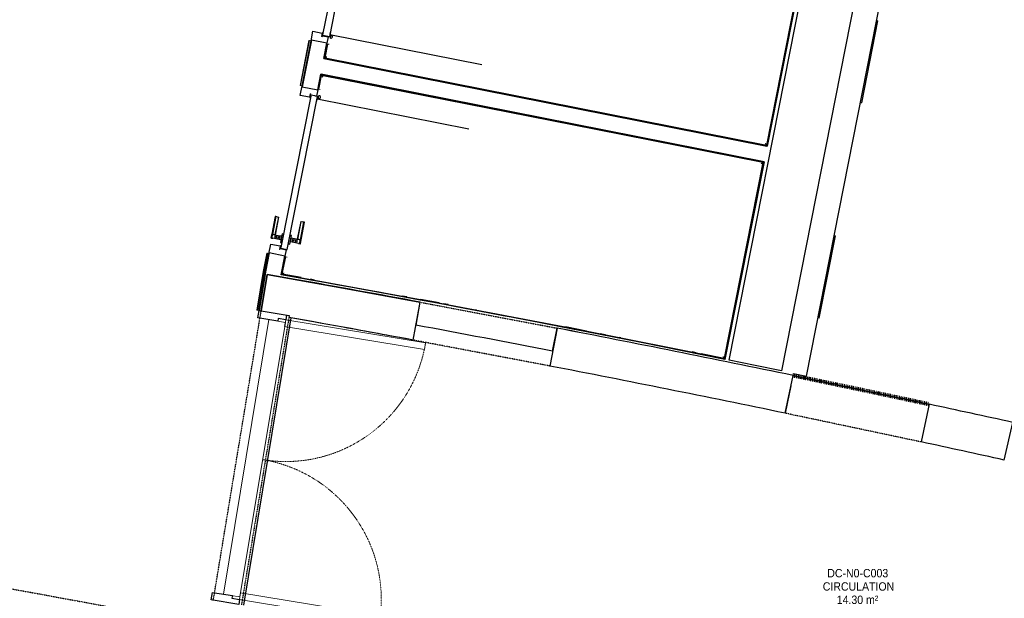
# Model space of a CAD drawing. Header units: millimetres. Extents: x -2845 to 74565, y -36590 to 13748.
# Tile 30 of 33: x 54685 to 60557, y -24662 to -21211. Entities that reach past the tile are written whole.
import ezdxf

# ---------------------------------------------------------------- set-up
doc = ezdxf.new("R2010")
doc.units = ezdxf.units.MM
doc.linetypes.add('Tiret', pattern=[2.5, 1.25, -1.25])
doc.linetypes.add('Tiret_2_', pattern=[2.5, 1.25, -1.25])
doc.layers.add('A-AREA', color=4, linetype='Tiret', lineweight=100, true_color=0x00ffff)
doc.layers.add('A-DOOR-HDLN', color=5, linetype='Tiret', lineweight=25, true_color=0x0000ff)
for name, color, linetype, lineweight in [('A-DETL-GENF', 7, 'Continuous', 18), ('A-DOOR', 7, 'Continuous', 25), ('A-FLOR', 7, 'Continuous', 25), ('A-FLOR-HRAL', 7, 'Continuous', 18), ('A-WALL', 7, 'Continuous', 25), ('ESPACE', 7, 'Continuous', 30), ('I-WALL', 7, 'Continuous', 25), ('Q-SPCQ', 7, 'Continuous', 18)]:
    doc.layers.add(name, color=color, linetype=linetype, lineweight=lineweight)
doc.styles.add('Arial_3', font='arial.ttf', dxfattribs={"width": 0.9, "height": 50})

# ---------------------------------------------------------------- blocks, each defined once
blk = doc.blocks.new('Ouverture en rectangle - Ouverture en rectangle _83x207_-3216016-2021_015_1111_DCE_1_50_N0 FINI_CFO_AL SPE')
at = {"layer": 'A-DOOR-HDLN', "linetype": 'Tiret_2_'}
for p, q in [((-415, 115), (415, 115)), ((415, -115), (-415, -115))]:
    blk.add_line(p, q, dxfattribs=at)
blk = doc.blocks.new('Ouverture en rectangle - Ouverture en rectangle _143x207_-3216767-2021_015_1111_DCE_1_50_N0 FINI_CFO_AL SPE')
at = {"layer": 'A-DOOR-HDLN', "linetype": 'Tiret_2_'}
for p, q in [((-715, 115), (715, 115)), ((715, -115), (-715, -115))]:
    blk.add_line(p, q, dxfattribs=at)
blk = doc.blocks.new('Ouverture en rectangle - Ouverture en rectangle _175x207_-3508446-2021_015_1111_DCE_1_50_N0 FINI_CFO_AL SPE')
at = {"layer": 'A-DOOR-HDLN', "linetype": 'Tiret_2_'}
for p, q in [((-875, 85), (875, 85)), ((875, -85), (-875, -85))]:
    blk.add_line(p, q, dxfattribs=at)
blk = doc.blocks.new('B02_DC_STR_rvt-1-2021_015_1111_DCE_1_50_N0 FINI_CFO_AL SPE')
at = {"layer": 'A-WALL'}
for p, q in [((3862, -23121.6), (3904.9, -22895.6)), ((3123.5, -22975.5), (3121.7, -22986.7)), ((4720.3, -23050.4), (4677.5, -23276.3)), ((6080.5, -23557.7), (6128.1, -23332.7)), ((6940.1, -23504.3), (6892.6, -23729.4)), ((7387.5, -23837.2), (7437.9, -23612.8))]:
    blk.add_line(p, q, dxfattribs=at)
for radius, start, end in [(108972.8, 79.473456, 79.871997), (108742.8, 79.473918, 79.870419), (108972.8, 78.282163, 79.037057), (108742.8, 78.282624, 79.036596), (108972.8, 77.577902, 77.845763), (108742.8, 77.578402, 77.845302)]:
    blk.add_arc((-16003.4, -130034.4), radius, start, end, dxfattribs=at)
at = {"layer": 'I-WALL'}
for p, q in [((2991.9, -22729.5), (2955.8, -22947.8)), ((3159.2, -22759.7), (2991.9, -22729.5)), ((2955.8, -22947.8), (3123.5, -22975.5))]:
    blk.add_line(p, q, dxfattribs=at)
at = {"layer": 'A-DOOR', "color": 5, "lineweight": 25, "true_color": 0x0000ff}
for name, p, rotation in [('Ouverture en rectangle - Ouverture en rectangle _83x207_-3216016-2021_015_1111_DCE_1_50_N0 FINI_CFO_AL SPE', (4291.2, -23086), 349.2552567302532), ('Ouverture en rectangle - Ouverture en rectangle _175x207_-3508446-2021_015_1111_DCE_1_50_N0 FINI_CFO_AL SPE', (2897, -23825), 80.61767038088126), ('Ouverture en rectangle - Ouverture en rectangle _83x207_-3216016-2021_015_1111_DCE_1_50_N0 FINI_CFO_AL SPE', (6510.3, -23531), 168.0639629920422), ('Ouverture en rectangle - Ouverture en rectangle _143x207_-3216767-2021_015_1111_DCE_1_50_N0 FINI_CFO_AL SPE', (1842.9, -24791.2), 349.5853757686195)]:
    blk.add_blockref(name, p, dxfattribs=dict(at, rotation=rotation))
blk = doc.blocks.new('PRT_SIMPLE_HUI_58x68x48 - PRT_BOIS_1V_930x2040x40-V7-2021_015_1111_DCE_1_50_N0 FINI_CFO_AL SPE')
at = {"layer": 'A-DETL-GENF', "lineweight": 25}
h = blk.add_hatch(color=256, dxfattribs=at)
h.paths.add_polyline_path([(-483.8, -9.7), (-485.1, -11.7), (-496.1, -13.2), (-500.5, -13.2), (-500.5, -14.5), (-494.6, -14.3), (-483.8, -12.8), (-483.8, -10.4)])
h.paths.add_polyline_path([(-508.5, -11.5), (-502, -11.5), (-502.2, -10.2), (-505.2, -10.2), (-505.2, -9.3), (-488.2, -9.5), (-485.1, -10.6), (-483.8, -9.7), (-489, -8), (-508.5, -8), (-508.5, -10.9)])
h = blk.add_hatch(color=256, dxfattribs=at)
h.paths.add_polyline_path([(413.8, -12.8), (426.3, -14.5), (430.5, -14.5), (430.2, -13.2), (425.7, -13.1), (415.1, -11.7), (413.8, -9.7), (413.8, -11.9)])
h.paths.add_polyline_path([(413.8, -9.7), (415.1, -10.6), (418.8, -9.3), (435.2, -9.6), (435.2, -10.2), (432, -10.2), (432, -11.5), (438.5, -11.5), (438.5, -8), (418.5, -8), (414.8, -9.3)])
at = {"layer": 'A-DETL-GENF'}
for p, q in [((-488.5, -8), (-508.5, -8)), ((-508.5, -8), (-508.5, -11.5)), ((-508.5, -11.5), (-502, -11.5)), ((-505.2, -10.2), (-505.2, -9.3)), ((-505.2, -9.3), (-488.7, -9.3)), ((-502, -10.2), (-505.2, -10.2)), ((-502, -11.5), (-502, -10.2)), ((-496.1, -13.2), (-500.5, -13.2)), ((-500.5, -13.2), (-500.5, -14.5)), ((-500.5, -14.5), (-496, -14.5)), ((-485.1, -11.7), (-496.1, -13.2)), ((-496, -14.5), (-483.8, -12.8)), ((-488.7, -9.3), (-485.1, -10.6)), ((-483.8, -9.7), (-488.5, -8)), ((-485.1, -10.6), (-485.1, -11.7)), ((-483.8, -12.8), (-483.8, -9.7)), ((418.5, -8), (413.8, -9.7)), ((413.8, -9.7), (413.8, -12.8)), ((413.8, -12.8), (426, -14.5)), ((415.1, -10.6), (418.7, -9.3)), ((415.1, -11.7), (415.1, -10.6)), ((426.1, -13.2), (415.1, -11.7)), ((438.5, -8), (418.5, -8)), ((418.7, -9.3), (435.2, -9.3)), ((426, -14.5), (430.5, -14.5)), ((430.5, -13.2), (426.1, -13.2)), ((430.5, -14.5), (430.5, -13.2)), ((435.2, -10.2), (432, -10.2)), ((432, -10.2), (432, -11.5)), ((432, -11.5), (438.5, -11.5)), ((435.2, -9.3), (435.2, -10.2)), ((438.5, -11.5), (438.5, -8))]:
    blk.add_line(p, q, dxfattribs=at)
at = {"layer": 'A-DOOR'}
for p, q in [((-427.1, 55), (-450.6, 55)), ((-450.6, 55), (-450.6, 54.5)), ((-450.6, 54.5), (-450.6, 50.4)), ((-427.1, 54.5), (-450.6, 54.5)), ((-450.6, 50.4), (-450.6, 43.3)), ((-427.1, 50.4), (-450.6, 50.4)), ((-450.6, 34), (-450.6, 43.3)), ((-450.6, 25.6), (-450.6, 34)), ((-427.1, 34), (-450.6, 34)), ((-450.6, 15.2), (-450.6, 25.6)), ((-427.1, 25.6), (-450.6, 25.6)), ((-450.6, 4.4), (-450.6, 15.2)), ((-427.1, 15.2), (-450.6, 15.2)), ((-450.6, -4), (-450.6, 4.4)), ((-450.6, 4.4), (-427.1, 4.4)), ((-319.6, 55), (-427.1, 55)), ((-427.1, 55), (-427.1, 54.5)), ((-427.1, 54.5), (-427.1, 55)), ((-427.1, 54.5), (-427.1, 50.4)), ((-319.6, 54.5), (-427.1, 54.5)), ((-427.1, 50.4), (-427.1, 54.5)), ((-427.1, 50.4), (-427.1, 43.3)), ((-319.6, 50.4), (-427.1, 50.4)), ((-427.1, 43.3), (-427.1, 50.4)), ((-427.1, 34), (-427.1, 43.3)), ((-427.1, 43.3), (-427.1, 34)), ((-427.1, 32.8), (-427.1, 34)), ((-319.6, 34), (-427.1, 34)), ((-427.1, 34), (-427.1, 25.6)), ((-427.1, 32.8), (-319.6, 32.8)), ((-427.1, 25.6), (-427.1, 15.2)), ((-427.1, 15.2), (-427.1, 4.4)), ((-427.1, 4.4), (-427.1, -4)), ((-319.6, 54.5), (-319.6, 55)), ((-319.6, 50.4), (-319.6, 54.5)), ((-319.6, 43.3), (-319.6, 50.4)), ((-319.6, 43.3), (-319.6, 34)), ((-319.6, 34), (-319.6, 32.8)), ((-499.5, -14.5), (-499.5, -54.5)), ((-499.5, -54.5), (430.5, -54.5)), ((426, -14.5), (-496, -14.5)), ((-465.6, -5.5), (-465.6, -14.5)), ((-413.4, -5.5), (-465.6, -5.5)), ((-465.6, -54.5), (-465.6, -63.5)), ((-450.6, -4), (-450.6, -5)), ((-450.6, -5), (-427.1, -5)), ((-427.1, -5), (-427.1, -4)), ((-413.4, -14.5), (-413.4, -5.5)), ((-413.4, -63.5), (-413.4, -54.5)), ((417, -54.5), (417, -977.5)), ((430.5, -54.5), (430.5, -14.5)), ((-465.6, -63.5), (-413.4, -63.5)), ((-427.1, -64), (-450.6, -64)), ((-450.6, -64), (-450.6, -65)), ((-450.6, -73.4), (-450.6, -65)), ((-450.6, -84.2), (-450.6, -73.4)), ((-427.1, -73.4), (-450.6, -73.4)), ((-450.6, -94.6), (-450.6, -84.2)), ((-450.6, -84.2), (-427.1, -84.2)), ((-450.6, -103), (-450.6, -94.6)), ((-450.6, -94.6), (-427.1, -94.6)), ((-450.6, -112.3), (-450.6, -103)), ((-450.6, -103), (-427.1, -103)), ((-450.6, -112.3), (-450.6, -119.4)), ((-427.1, -65), (-427.1, -64)), ((-427.1, -65), (-427.1, -73.4)), ((-427.1, -73.4), (-427.1, -84.2)), ((-427.1, -84.2), (-427.1, -94.6)), ((-427.1, -94.6), (-427.1, -103)), ((-427.1, -103), (-427.1, -101.8)), ((-319.6, -101.8), (-427.1, -101.8)), ((-427.1, -112.3), (-427.1, -103)), ((-427.1, -103), (-319.6, -103)), ((-427.1, -103), (-427.1, -112.3)), ((-427.1, -112.3), (-427.1, -119.4)), ((-427.1, -119.4), (-427.1, -112.3)), ((-319.6, -101.8), (-319.6, -103)), ((-319.6, -103), (-319.6, -112.3)), ((-319.6, -119.4), (-319.6, -112.3)), ((-450.6, -119.4), (-450.6, -123.5)), ((-450.6, -119.4), (-427.1, -119.4)), ((-450.6, -123.5), (-450.6, -124)), ((-450.6, -123.5), (-427.1, -123.5)), ((-450.6, -124), (-427.1, -124)), ((-427.1, -119.4), (-427.1, -123.5)), ((-427.1, -119.4), (-319.6, -119.4)), ((-427.1, -123.5), (-427.1, -119.4)), ((-427.1, -123.5), (-427.1, -124)), ((-427.1, -123.5), (-319.6, -123.5)), ((-427.1, -124), (-427.1, -123.5)), ((-427.1, -124), (-319.6, -124)), ((-319.6, -123.5), (-319.6, -119.4)), ((-319.6, -124), (-319.6, -123.5))]:
    blk.add_line(p, q, dxfattribs=at)
for radius, start, end in [(7.5, 360, 180), (9.12, 111.9887, 120), (7.5, 60, 120), (9.12, 60, 68.0113), (9.12, 155.82079, 180), (9.12, 180, 204.17921), (7.5, 180, 360), (7.5, 180, 240), (7.5, 135, 165), (9.12, 240, 248.01129), (7.5, 274.0652, 0), (7.5, 0, 30), (9.12, 0, 24.17921)]:
    blk.add_arc((429, -65.5), radius, start, end, dxfattribs=at)
at = {"layer": 'Q-SPCQ'}
for p, q in [((430.5, -54.5), (403.5, -54.5)), ((430.5, -40.5), (430.5, -54.5))]:
    blk.add_line(p, q, dxfattribs=at)
blk = doc.blocks.new('PRT_SIMPLE_HUI_58x68x48 - PRT_BOIS_1V_930x2040x40-V8-2021_015_1111_DCE_1_50_N0 FINI_CFO_AL SPE')
at = {"layer": 'A-DETL-GENF', "lineweight": 25}
h = blk.add_hatch(color=256, dxfattribs=at)
h.paths.add_polyline_path([(-483.8, 12.8), (-496.3, 14.5), (-500.5, 14.5), (-500.2, 13.2), (-495.7, 13.1), (-485.1, 11.7), (-483.8, 9.7), (-483.8, 11.9)])
h.paths.add_polyline_path([(-483.8, 9.7), (-485.1, 10.6), (-488.8, 9.3), (-505.2, 9.6), (-505.2, 10.2), (-502, 10.2), (-502, 11.5), (-508.5, 11.5), (-508.5, 8), (-488.5, 8), (-484.8, 9.3)])
h = blk.add_hatch(color=256, dxfattribs=at)
h.paths.add_polyline_path([(413.8, 9.7), (415.1, 11.7), (426.1, 13.2), (430.5, 13.2), (430.5, 14.5), (425.8, 14.5), (413.8, 12.8), (413.8, 10.4)])
h.paths.add_polyline_path([(438.5, 11.5), (432, 11.5), (432.2, 10.2), (435.2, 10.2), (435.2, 9.3), (418.2, 9.5), (415.1, 10.6), (413.8, 9.7), (419, 8), (438.5, 8), (438.5, 10.9)])
at = {"layer": 'A-DETL-GENF'}
for p, q in [((-508.5, 11.5), (-502, 11.5)), ((-508.5, 8), (-508.5, 11.5)), ((-488.5, 8), (-508.5, 8)), ((-505.2, 10.2), (-505.2, 9.3)), ((-502, 10.2), (-505.2, 10.2)), ((-505.2, 9.3), (-488.7, 9.3)), ((-502, 11.5), (-502, 10.2)), ((-500.5, 14.5), (-496, 14.5)), ((-500.5, 13.2), (-500.5, 14.5)), ((-496.1, 13.2), (-500.5, 13.2)), ((-485.1, 11.7), (-496.1, 13.2)), ((-496, 14.5), (-483.8, 12.8)), ((-488.7, 9.3), (-485.1, 10.6)), ((-483.8, 9.7), (-488.5, 8)), ((-485.1, 10.6), (-485.1, 11.7)), ((-483.8, 12.8), (-483.8, 9.7)), ((413.8, 12.8), (426, 14.5)), ((413.8, 9.7), (413.8, 12.8)), ((418.5, 8), (413.8, 9.7)), ((426.1, 13.2), (415.1, 11.7)), ((415.1, 11.7), (415.1, 10.6)), ((415.1, 10.6), (418.7, 9.3)), ((438.5, 8), (418.5, 8)), ((418.7, 9.3), (435.2, 9.3)), ((426, 14.5), (430.5, 14.5)), ((430.5, 13.2), (426.1, 13.2)), ((430.5, 14.5), (430.5, 13.2)), ((432, 11.5), (438.5, 11.5)), ((432, 10.2), (432, 11.5)), ((435.2, 10.2), (432, 10.2)), ((435.2, 9.3), (435.2, 10.2)), ((438.5, 11.5), (438.5, 8))]:
    blk.add_line(p, q, dxfattribs=at)
at = {"layer": 'A-DOOR'}
for p, q in [((417, 54.5), (417, 977.5)), ((-427.1, 124), (-450.6, 124)), ((-450.6, 124), (-450.6, 123.5)), ((-450.6, 123.5), (-450.6, 119.4)), ((-427.1, 123.5), (-450.6, 123.5)), ((-450.6, 119.4), (-450.6, 112.3)), ((-427.1, 119.4), (-450.6, 119.4)), ((-319.6, 124), (-427.1, 124)), ((-427.1, 124), (-427.1, 123.5)), ((-427.1, 123.5), (-427.1, 124)), ((-427.1, 123.5), (-427.1, 119.4)), ((-319.6, 123.5), (-427.1, 123.5)), ((-427.1, 119.4), (-427.1, 123.5)), ((-427.1, 119.4), (-427.1, 112.3)), ((-319.6, 119.4), (-427.1, 119.4)), ((-427.1, 112.3), (-427.1, 119.4)), ((-319.6, 123.5), (-319.6, 124)), ((-319.6, 119.4), (-319.6, 123.5)), ((-319.6, 112.3), (-319.6, 119.4)), ((-465.6, 63.5), (-465.6, 54.5)), ((-413.4, 63.5), (-465.6, 63.5)), ((-450.6, 103), (-450.6, 112.3)), ((-450.6, 94.6), (-450.6, 103)), ((-427.1, 103), (-450.6, 103)), ((-450.6, 84.2), (-450.6, 94.6)), ((-427.1, 94.6), (-450.6, 94.6)), ((-450.6, 73.4), (-450.6, 84.2)), ((-427.1, 84.2), (-450.6, 84.2)), ((-450.6, 65), (-450.6, 73.4)), ((-450.6, 73.4), (-427.1, 73.4)), ((-450.6, 65), (-450.6, 64)), ((-450.6, 64), (-427.1, 64)), ((-427.1, 103), (-427.1, 112.3)), ((-427.1, 112.3), (-427.1, 103)), ((-427.1, 101.8), (-427.1, 103)), ((-319.6, 103), (-427.1, 103)), ((-427.1, 103), (-427.1, 94.6)), ((-427.1, 101.8), (-319.6, 101.8)), ((-427.1, 94.6), (-427.1, 84.2)), ((-427.1, 84.2), (-427.1, 73.4)), ((-427.1, 73.4), (-427.1, 65)), ((-427.1, 64), (-427.1, 65)), ((-413.4, 54.5), (-413.4, 63.5)), ((-319.6, 112.3), (-319.6, 103)), ((-319.6, 103), (-319.6, 101.8)), ((-499.5, 54.5), (430.5, 54.5)), ((-499.5, 14.5), (-499.5, 54.5)), ((426, 14.5), (-496, 14.5)), ((-465.6, 14.5), (-465.6, 5.5)), ((-465.6, 5.5), (-413.4, 5.5)), ((-427.1, 5), (-450.6, 5)), ((-450.6, 5), (-450.6, 4)), ((-450.6, -4.4), (-450.6, 4)), ((-427.1, 4), (-427.1, 5)), ((-427.1, 4), (-427.1, -4.4)), ((-413.4, 5.5), (-413.4, 14.5)), ((430.5, 54.5), (430.5, 14.5)), ((-450.6, -15.2), (-450.6, -4.4)), ((-427.1, -4.4), (-450.6, -4.4)), ((-450.6, -25.6), (-450.6, -15.2)), ((-450.6, -15.2), (-427.1, -15.2)), ((-450.6, -34), (-450.6, -25.6)), ((-450.6, -25.6), (-427.1, -25.6)), ((-450.6, -43.3), (-450.6, -34)), ((-450.6, -34), (-427.1, -34)), ((-450.6, -43.3), (-450.6, -50.4)), ((-450.6, -50.4), (-450.6, -54.5)), ((-450.6, -50.4), (-427.1, -50.4)), ((-450.6, -54.5), (-450.6, -55)), ((-450.6, -54.5), (-427.1, -54.5)), ((-450.6, -55), (-427.1, -55)), ((-427.1, -4.4), (-427.1, -15.2)), ((-427.1, -15.2), (-427.1, -25.6)), ((-427.1, -25.6), (-427.1, -34)), ((-427.1, -34), (-427.1, -32.8)), ((-319.6, -32.8), (-427.1, -32.8)), ((-427.1, -43.3), (-427.1, -34)), ((-427.1, -34), (-319.6, -34)), ((-427.1, -34), (-427.1, -43.3)), ((-427.1, -43.3), (-427.1, -50.4)), ((-427.1, -50.4), (-427.1, -43.3)), ((-427.1, -50.4), (-427.1, -54.5)), ((-427.1, -50.4), (-319.6, -50.4)), ((-427.1, -54.5), (-427.1, -50.4)), ((-427.1, -54.5), (-427.1, -55)), ((-427.1, -54.5), (-319.6, -54.5)), ((-427.1, -55), (-427.1, -54.5)), ((-427.1, -55), (-319.6, -55)), ((-319.6, -32.8), (-319.6, -34)), ((-319.6, -34), (-319.6, -43.3)), ((-319.6, -50.4), (-319.6, -43.3)), ((-319.6, -54.5), (-319.6, -50.4)), ((-319.6, -55), (-319.6, -54.5))]:
    blk.add_line(p, q, dxfattribs=at)
for radius, start, end in [(9.12, 155.82079, 180), (9.12, 180, 204.17921), (7.5, 360, 180), (7.5, 120, 180), (7.5, 180, 360), (7.5, 195, 225), (9.12, 111.98871, 120), (7.5, 240, 300), (7.5, 0, 90), (7.5, 330, 0), (9.12, 335.82079, 0), (9.12, 240, 248.0113), (9.12, 291.9887, 300)]:
    blk.add_arc((429, 65.5), radius, start, end, dxfattribs=at)
at = {"layer": 'Q-SPCQ'}
for p, q in [((430.5, 54.5), (403.5, 54.5)), ((430.5, 40.5), (430.5, 54.5))]:
    blk.add_line(p, q, dxfattribs=at)
blk = doc.blocks.new('53_TRAPPE DE VISITE - 400x400-444114-2021_015_1111_DCE_1_50_N0 FINI_CFO_AL SPE')
at = {"layer": 'A-DOOR'}
for p, q in [((6283.5, -22990.7), (6380.4, -22500.2)), ((6372.6, -22498.7), (6380.4, -22500.2)), ((6283.5, -22990.7), (6275.6, -22989.2))]:
    blk.add_line(p, q, dxfattribs=at)
blk = doc.blocks.new('51_PORTE_2 VENTEAUX TUNEL  - 166X204-479372-2021_015_1111_DCE_1_50_N0 FINI_CFO_AL SPE')
at = {"layer": 'A-DOOR', "color": 251, "lineweight": 18, "true_color": 0x646464}
for p, q in [((-845, 1003), (-845, 158)), ((-845, 1003), (-805, 1003)), ((-805, 1003), (-805, 158)), ((805, 1003), (805, 158)), ((845, 1003), (805, 1003)), ((845, 1003), (845, 158)), ((-805, 158), (-845, 158)), ((805, 158), (845, 158))]:
    blk.add_line(p, q, dxfattribs=at)
at = {"layer": 'A-DOOR'}
for p, q in [((-873.5, 158), (-846, 158)), ((-846, 158), (-846, 112)), ((846, 158), (876, 158)), ((846, 112), (846, 158)), ((876, 158), (876, -8)), ((-846, 112), (-830, 112)), ((-830, 112), (-830, -8)), ((830, 112), (846, 112)), ((830, -8), (830, 112)), ((-830, -8), (-873.5, -8)), ((876, -8), (830, -8))]:
    blk.add_line(p, q, dxfattribs=at)
at = {"layer": 'A-DOOR', "color": 251, "linetype": 'Tiret', "lineweight": 18, "true_color": 0x646464}
for centre, start, end in [((-845, 158), 360, 90), ((845, 158), 90, 180)]:
    blk.add_arc(centre, 845, start, end, dxfattribs=at)
blk = doc.blocks.new('Garde-corps - Garde-corps-512913-2021_015_1111_DCE_1_50_N0 FINI_CFO_AL SPE')
at = {"layer": 'A-FLOR-HRAL'}
for p, q in [((3241.1, -21333.7), (3187.8, -21603.1)), ((3242.7, -21334), (3189.4, -21603.4)), ((3244.4, -21334.3), (3191.1, -21603.7)), ((3251.4, -21335.7), (3198.1, -21605.1)), ((3242.7, -21334), (3241.1, -21333.7)), ((3242.7, -21334), (3244.4, -21334.3)), ((3244.4, -21334.3), (3251.4, -21335.7)), ((3254.4, -21336.3), (3251.4, -21335.7)), ((3187.8, -21603.1), (3189.4, -21603.4)), ((3191.1, -21603.7), (3189.4, -21603.4)), ((3198.1, -21605.1), (3191.1, -21603.7)), ((3198.1, -21605.1), (3201.1, -21605.7))]:
    blk.add_line(p, q, dxfattribs=at)
blk = doc.blocks.new('Garde-corps - Garde-corps-513132-2021_015_1111_DCE_1_50_N0 FINI_CFO_AL SPE')
at = {"layer": 'A-FLOR-HRAL'}
for p, q in [((2989.9, -22603.7), (2968.2, -22713)), ((2991.5, -22604), (2969.8, -22713.3)), ((2993.2, -22604.3), (2971.6, -22713.6)), ((2991.5, -22604), (2989.9, -22603.7)), ((2991.5, -22604), (2993.2, -22604.3)), ((2993.2, -22604.3), (3000.2, -22605.7)), ((3000.2, -22605.7), (2978.6, -22714.9)), ((3003.1, -22606.3), (3000.2, -22605.7)), ((2968.2, -22713), (2930.1, -22943.6)), ((2969.8, -22713.3), (2931.8, -22943.9)), ((2971.6, -22713.6), (2933.5, -22944.1)), ((2978.6, -22714.9), (2940.5, -22945.3)), ((2971.6, -22713.6), (2978.6, -22714.9)), ((2930.1, -22943.6), (2931.8, -22943.9)), ((2933.5, -22944.1), (2931.8, -22943.9)), ((2940.5, -22945.3), (2933.5, -22944.1)), ((2940.5, -22945.3), (2943.5, -22945.8))]:
    blk.add_line(p, q, dxfattribs=at)
blk.add_open_spline([(2968.2, -22713), (2968.2, -22713), (2968.3, -22713), (2968.5, -22713.1), (2969, -22713.2), (2969.4, -22713.2), (2969.7, -22713.3), (2969.8, -22713.3), (2969.8, -22713.3)], degree=3, knots=[0.0720224, 0.0720224, 0.0720224, 0.0720224, 0.2, 0.4, 0.6, 0.8, 0.9, 1, 1, 1, 1], dxfattribs=at)
blk.add_open_spline([(2978.6, -22714.9), (2978.6, -22714.9), (2978.8, -22715), (2980, -22715.2), (2981, -22715.4), (2981.5, -22715.4)], degree=3, dxfattribs=at)
blk = doc.blocks.new('Garde-corps - Garde-corps-522878-2021_015_1111_DCE_1_50_N0 FINI_CFO_AL SPE')
at = {"layer": 'A-FLOR-HRAL'}
for p, q in [((3547.9, -20354.6), (3565, -20268.2)), ((3551.4, -20355.3), (3567.8, -20272.4)), ((3565, -20268.2), (4810.7, -20514.4)), ((3567.8, -20272.4), (4810, -20517.8)), ((3547.9, -20354.6), (3551.4, -20355.3)), ((3559.5, -20356.9), (3551.3, -20355.3)), ((5202.4, -20595.4), (6199.3, -20792.4)), ((5203.1, -20592), (6203.4, -20789.6)), ((6199.3, -20792.4), (5968.7, -21958.1)), ((6203.4, -20789.7), (5971.4, -21962.3)), ((3333.1, -21440.9), (3350, -21355.2)), ((3337.2, -21438.1), (3353.4, -21355.9)), ((3353.4, -21355.9), (3350, -21355.2)), ((3353.4, -21355.9), (3361.5, -21357.5)), ((5971.4, -21962.3), (3333.1, -21440.9)), ((5968.7, -21958.1), (3337.2, -21438.1))]:
    blk.add_line(p, q, dxfattribs=at)
for points in [[(3567.8, -20272.4), (3567.8, -20272.4), (3567.7, -20272.2), (3567.1, -20271.3), (3566.2, -20270), (3565.5, -20268.9), (3565, -20268.2)], [(6199.3, -20792.4), (6199.3, -20792.4), (6199.5, -20792.3), (6200.3, -20791.7), (6201.6, -20790.8), (6202.7, -20790.1), (6203.4, -20789.6)], [(3337.2, -21438.1), (3337.2, -21438.1), (3337, -21438.2), (3336.2, -21438.8), (3334.8, -21439.7), (3333.7, -21440.4), (3333.1, -21440.9)], [(5968.7, -21958.1), (5968.7, -21958.1), (5968.8, -21958.3), (5969.3, -21959.2), (5970.2, -21960.5), (5971, -21961.6), (5971.4, -21962.3)]]:
    blk.add_open_spline(points, degree=3, dxfattribs=at)
for points in [[(3574.3, -20282.1), (3573.9, -20281.5), (3573.2, -20280.5), (3571.9, -20278.5), (3570.7, -20276.7), (3569.6, -20275.1), (3568.7, -20273.7), (3568.1, -20272.8), (3567.7, -20272.3)], [(6189.6, -20798.9), (6190.1, -20798.5), (6191.1, -20797.8), (6193.1, -20796.5), (6194.9, -20795.3), (6196.5, -20794.2), (6197.9, -20793.3), (6198.8, -20792.7), (6199.3, -20792.3)], [(3346.9, -21431.6), (3346.3, -21432), (3345.3, -21432.6), (3343.4, -21434), (3341.5, -21435.2), (3339.9, -21436.3), (3338.5, -21437.2), (3337.6, -21437.8), (3337.1, -21438.1)], [(5962.2, -21948.4), (5962.5, -21949), (5963.2, -21950), (5964.5, -21952), (5965.7, -21953.8), (5966.8, -21955.4), (5967.8, -21956.8), (5968.4, -21957.7), (5968.7, -21958.2)]]:
    blk.add_open_spline(points, degree=3, knots=[0.3333333, 0.3333333, 0.3333333, 0.3333333, 0.375, 0.4166667, 0.5, 0.5416667, 0.5833333, 0.6509756, 0.6509756, 0.6509756, 0.6509756], dxfattribs=at)
blk = doc.blocks.new('Garde-corps - Garde-corps-523017-2021_015_1111_DCE_1_50_N0 FINI_CFO_AL SPE')
at = {"layer": 'A-FLOR-HRAL'}
for p, q in [((3296.7, -21624.8), (3313.7, -21539)), ((3300.1, -21625.5), (3316.4, -21543.1)), ((3313.7, -21539), (4559.5, -21785.2)), ((3316.4, -21543.1), (4558.8, -21788.6)), ((3296.7, -21624.8), (3294.2, -21624.3)), ((3296.7, -21624.8), (3300.1, -21625.5)), ((3308.2, -21627.1), (3300.1, -21625.5)), ((4951.3, -21866.2), (5947.9, -22063.1)), ((4951.9, -21862.7), (5952, -22060.4)), ((5947.9, -22063.1), (5717.2, -23229.4)), ((5952, -22060.4), (5719.9, -23233.5)), ((3078, -22730), (3098.9, -22624.6)), ((3082.2, -22727.2), (3102.3, -22625.3)), ((3096.4, -22624.1), (3098.9, -22624.6)), ((3102.3, -22625.3), (3098.9, -22624.6)), ((3102.3, -22625.3), (3110.4, -22626.9)), ((3194.7, -22747.3), (3082.2, -22727.2)), ((3274.7, -22761.6), (3249.3, -22757.1)), ((3824.5, -22861.9), (3796.3, -22856.7)), ((4016.8, -22897.6), (3906.9, -22877.2)), ((4072.1, -22908), (4045.1, -22902.9)), ((4238.1, -22939.2), (4236.5, -22938.9)), ((4895.4, -23065.6), (4771.6, -23041.5)), ((5006.6, -23087.4), (4977.3, -23081.6)), ((5101.5, -23106), (5093.6, -23104.5)), ((5550.7, -23195.7), (5525.5, -23190.6)), ((5717.2, -23229.4), (5580.2, -23201.6))]:
    blk.add_line(p, q, dxfattribs=at)
at = {"layer": 'A-FLOR-HRAL', "flags": 128}
for points in [[(3091.4, -22720.9), (3090.3, -22721.7), (3085.7, -22724.8), (3082.1, -22727.2)], [(3082.2, -22727.2), (3081.8, -22727.4), (3080.9, -22728.1), (3079.6, -22729), (3078, -22730)]]:
    blk.add_lwpolyline(points, dxfattribs=at)
at = {"layer": 'A-FLOR-HRAL'}
blk.add_arc((-16003.4, -130034.4), 108987.8, 78.502843, 79.91674, dxfattribs=at)
for points in [[(3316.4, -21543.1), (3316.4, -21543.1), (3316.3, -21542.9), (3315.7, -21542.1), (3314.9, -21540.7), (3314.1, -21539.6), (3313.7, -21539)], [(5947.9, -22063.1), (5947.9, -22063.1), (5948.1, -22063), (5948.9, -22062.4), (5950.2, -22061.5), (5951.4, -22060.8), (5952, -22060.4)]]:
    blk.add_open_spline(points, degree=3, dxfattribs=at)
for points, knots in [([(3322.9, -21552.8), (3322.6, -21552.2), (3321.9, -21551.2), (3320.6, -21549.3), (3319.3, -21547.4), (3318.2, -21545.8), (3317.3, -21544.4), (3316.7, -21543.5), (3316.4, -21543)], [0.3333333, 0.3333333, 0.3333333, 0.3333333, 0.375, 0.4166667, 0.5, 0.5416667, 0.5833333, 0.6509756, 0.6509756, 0.6509756, 0.6509756]), ([(5938.2, -22069.6), (5938.7, -22069.2), (5939.7, -22068.6), (5941.7, -22067.3), (5943.5, -22066), (5945.2, -22064.9), (5946.6, -22064), (5947.4, -22063.4), (5948, -22063.1)], [0.3333333, 0.3333333, 0.3333333, 0.3333333, 0.375, 0.4166667, 0.5, 0.5416667, 0.5833333, 0.6509756, 0.6509756, 0.6509756, 0.6509756]), ([(5711, -23220.1), (5711.3, -23220.5), (5711.8, -23221.3), (5712.6, -23222.5), (5713.4, -23223.7), (5714.1, -23224.8), (5715, -23226.1), (5715.9, -23227.5), (5716.7, -23228.6), (5717.1, -23229.3), (5717.2, -23229.4)], [0.3928571, 0.3928571, 0.3928571, 0.3928571, 0.4285714, 0.4642857, 0.5, 0.5357143, 0.5714286, 0.625, 0.6785714, 0.6999399, 0.6999399, 0.6999399, 0.6999399]), ([(5717.2, -23229.4), (5717.2, -23229.4), (5717.2, -23229.5), (5717.4, -23229.7), (5717.5, -23229.9), (5717.7, -23230.1), (5717.8, -23230.4), (5718, -23230.6), (5718.2, -23230.9), (5718.4, -23231.3), (5718.6, -23231.6), (5719, -23232.1), (5719.4, -23232.7), (5719.7, -23233.2), (5719.9, -23233.5)], [0, 0, 0, 0, 0.125, 0.25, 0.3125, 0.375, 0.4375, 0.5, 0.5625, 0.625, 0.6875, 0.75, 0.875, 1, 1, 1, 1])]:
    blk.add_open_spline(points, degree=3, knots=knots, dxfattribs=at)
blk = doc.blocks.new('51_BARRE DE SEUIL INOXIDABLE - 51_BARRE DE SEUIL INOXIDABLE-553672-2021_015_1111_DCE_1_50_N0 FINI_CFO_AL SPE')
at = {"layer": 'Q-SPCQ'}
for p, q in [((-830, 0), (830, 0)), ((-830, -88.8), (-830, -54)), ((830, -54), (830, -88.8)), ((-830, -88.8), (-830, -100)), ((-830, -100), (830, -100)), ((830, -100), (830, -88.8))]:
    blk.add_line(p, q, dxfattribs=at)
blk = doc.blocks.new('72_MIROIR_GEN - 400x800-573947-2021_015_1111_DCE_1_50_N0 FINI_CFO_AL SPE')
at = {"layer": 'Q-SPCQ', "color": 251, "true_color": 0x646464}
for p, q in [((200, 0), (-200, 0)), ((-200, 0), (-200, -4)), ((200, -4), (200, 0)), ((-200, -4), (200, -4))]:
    blk.add_line(p, q, dxfattribs=at)
blk = doc.blocks.new('B02_ARC_rvt-1-2021_015_1111_DCE_1_50_N0 FINI_CFO_AL SPE')
at = {"layer": 'A-AREA'}
blk.add_arc((-16003.4, -130034.4), 108972.8, 77.84576, 78.282166, dxfattribs=at)
at = {"layer": 'A-FLOR'}
for p, q in [((3253.7, -21336.2), (3265, -21279.3)), ((3265, -21279.3), (3320.6, -21290.3)), ((3321.9, -21290.5), (3323.9, -21290.9)), ((3323.8, -21304.7), (3323.5, -21306.1)), ((3323.5, -21306.1), (3355.9, -21312.6)), ((3325.2, -21291.2), (3326.4, -21291.4)), ((3355.9, -21312.6), (3348.5, -21350.2)), ((3189.1, -21662.5), (3200.4, -21605.6)), ((3244.8, -21673.5), (3189.1, -21662.5)), ((3253.5, -21659.9), (3253.2, -21661.4)), ((3285.9, -21666.3), (3253.5, -21659.9)), ((3293.4, -21628.7), (3285.9, -21666.3)), ((3248.1, -21674.1), (3246.1, -21673.7)), ((3250.6, -21674.6), (3249.4, -21674.4)), ((3002.5, -22606.2), (3013.7, -22549.3)), ((3013.7, -22549.3), (3069.4, -22560.3)), ((3070.7, -22560.5), (3072.7, -22560.9)), ((3072.6, -22574.7), (3072.3, -22576.1)), ((3072.3, -22576.1), (3104.7, -22582.6)), ((3074, -22561.2), (3075.2, -22561.4)), ((3104.7, -22582.6), (3097.2, -22620.2)), ((3133.3, -22988.8), (2850, -24703.6)), ((3312.8, -23021), (3133.3, -22988.7)), ((6114.9, -23394.8), (6081.1, -23557.8)), ((6081.1, -23557.8), (6080.5, -23557.7))]:
    blk.add_line(p, q, dxfattribs=at)
blk.add_arc((-16003.4, -130034.4), 108742.8, 79.473918, 79.697415, dxfattribs=at)
at = {"layer": 'A-WALL'}
for p, q in [((5746.4, -23241.5), (6664.6, -18600.1)), ((6203.9, -20789.8), (5971.8, -21962.8)), ((6206.3, -20787.7), (5973.4, -21965.2)), ((5973.4, -21965.2), (6205.8, -20790.1)), ((3255.3, -21331.7), (3200.2, -21610.3)), ((3348.5, -21350.2), (3255.3, -21331.7)), ((3330.1, -21442.8), (3348.5, -21350.2)), ((3347.5, -21354.7), (3330.5, -21440.9)), ((3332.5, -21441.3), (3349.5, -21355.1)), ((3349.5, -21355.1), (3347.5, -21354.7)), ((3330.5, -21440.9), (3330.1, -21442.8)), ((5973.4, -21965.2), (3330.1, -21442.8)), ((3330.1, -21442.8), (5971.4, -21964.8)), ((5971.8, -21962.8), (3332.5, -21441.3)), ((3293.4, -21628.7), (3311.7, -21536)), ((3311.7, -21536), (3294.3, -21624.1)), ((3296.2, -21624.5), (3313.3, -21538.4)), ((3311.7, -21536), (5954.9, -22058.4)), ((3313.6, -21536.4), (3311.7, -21536)), ((3313.3, -21538.4), (4559.6, -21784.7)), ((5954.9, -22058.4), (3313.6, -21536.4)), ((3200.2, -21610.3), (3293.4, -21628.7)), ((3294.3, -21624.1), (3296.2, -21624.5)), ((4952, -21862.2), (5952.6, -22060)), ((5971.4, -21964.8), (5973.4, -21965.2)), ((5952.6, -22060), (5720.3, -23234.1)), ((5954.9, -22058.4), (5721.9, -23236.5)), ((5722.3, -23234.5), (5954.6, -22060.3)), ((5954.6, -22060.3), (5954.9, -22058.4)), ((3004, -22601.7), (2981.5, -22715.4)), ((3097.2, -22620.2), (3004, -22601.7)), ((3075.1, -22732), (3097.2, -22620.2)), ((3096.3, -22624.7), (3075.5, -22730.1)), ((3077.4, -22730.4), (3098.3, -22625.1)), ((3098.3, -22625.1), (3096.3, -22624.7)), ((2981.5, -22715.4), (2979.5, -22727.8)), ((2979.5, -22727.8), (2943.5, -22945.8)), ((2955.8, -22947.8), (2991.8, -22730)), ((3075.5, -22730.1), (3075.1, -22732)), ((2943.5, -22945.8), (2955.8, -22947.8)), ((5721.9, -23236.5), (5722.3, -23234.5)), ((6127.8, -23332.6), (6130.4, -23320.4))]:
    blk.add_line(p, q, dxfattribs=at)
at = {"layer": 'A-WALL', "flags": 128}
for points in [[(2991.8, -22730), (3447.5, -22811.6), (3902.9, -22895.2)], [(3905.2, -22883), (3490.3, -22806.7), (3075.1, -22732)], [(5720.3, -23234.1), (4840.7, -23059), (3959.8, -22891.1), (3077.4, -22730.4)], [(5721.9, -23236.5), (5222.7, -23136.1), (4723, -23038.1)], [(6058.2, -23305.4), (5902.3, -23273.3), (5746.4, -23241.5)]]:
    blk.add_lwpolyline(points, dxfattribs=at)
at = {"layer": 'A-WALL'}
for radius, start, end in [(108985.3, 78.501522, 79.91808), (108972.8, 78.28229, 79.03693)]:
    blk.add_arc((-16003.4, -130034.4), radius, start, end, dxfattribs=at)
at = {"layer": 'I-WALL'}
for p, q in [((6975.9, -18661.7), (6058.2, -23305.4)), ((6207, -23336.3), (7125, -18691.2)), ((3902.9, -22895.2), (3877.5, -23032.4)), ((4694.1, -23187.4), (4720.6, -23050.4)), ((6130.4, -23320.4), (6207, -23336.3))]:
    blk.add_line(p, q, dxfattribs=at)
for radius in [108985.3, 108833.3]:
    blk.add_arc((-16003.4, -130034.4), radius, 79.03693, 79.474503, dxfattribs=at)
at = {"layer": 'A-DOOR', "lineweight": 18}
for name, p, rotation in [('PRT_SIMPLE_HUI_58x68x48 - PRT_BOIS_1V_930x2040x40-V8-2021_015_1111_DCE_1_50_N0 FINI_CFO_AL SPE', (3393.1, -20879.5), 258.8099662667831), ('PRT_SIMPLE_HUI_58x68x48 - PRT_BOIS_1V_930x2040x40-V7-2021_015_1111_DCE_1_50_N0 FINI_CFO_AL SPE', (3155.5, -22080.9), 78.8099662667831), ('51_PORTE_2 VENTEAUX TUNEL  - 166X204-479372-2021_015_1111_DCE_1_50_N0 FINI_CFO_AL SPE', (2809, -23808.9), 260.6176703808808)]:
    blk.add_blockref(name, p, dxfattribs=dict(at, rotation=rotation))
for p in [(253.7, 1283.6), (0, 0)]:
    blk.add_blockref('53_TRAPPE DE VISITE - 400x400-444114-2021_015_1111_DCE_1_50_N0 FINI_CFO_AL SPE', p, dxfattribs=at)
at = {"layer": 'A-FLOR-HRAL', "lineweight": 18}
for name in ['Garde-corps - Garde-corps-522878-2021_015_1111_DCE_1_50_N0 FINI_CFO_AL SPE', 'Garde-corps - Garde-corps-512913-2021_015_1111_DCE_1_50_N0 FINI_CFO_AL SPE', 'Garde-corps - Garde-corps-523017-2021_015_1111_DCE_1_50_N0 FINI_CFO_AL SPE', 'Garde-corps - Garde-corps-513132-2021_015_1111_DCE_1_50_N0 FINI_CFO_AL SPE']:
    blk.add_blockref(name, (0, 0), dxfattribs=at)
at = {"layer": 'Q-SPCQ', "lineweight": 18}
for name, p, rotation in [('72_MIROIR_GEN - 400x800-573947-2021_015_1111_DCE_1_50_N0 FINI_CFO_AL SPE', (4755.8, -21823.5), 348.8212149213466), ('51_BARRE DE SEUIL INOXIDABLE - 51_BARRE DE SEUIL INOXIDABLE-553672-2021_015_1111_DCE_1_50_N0 FINI_CFO_AL SPE', (2866.2, -23818.4), 80.61767038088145)]:
    blk.add_blockref(name, p, dxfattribs=dict(at, rotation=rotation))

msp = doc.modelspace()

# ---------------------------------------------------------------- block references
at = {"lineweight": 5}
for name in ['B02_DC_STR_rvt-1-2021_015_1111_DCE_1_50_N0 FINI_CFO_AL SPE', 'B02_ARC_rvt-1-2021_015_1111_DCE_1_50_N0 FINI_CFO_AL SPE']:
    msp.add_blockref(name, (53169.3, 0), dxfattribs=at)

# ---------------------------------------------------------------- texts
at = {"layer": 'ESPACE', "color": 8, "true_color": 0x808080, "char_height": 50, "attachment_point": 1, "style": 'Arial_3'}
for s, insert, width in [('DC-N0-C003', (59501.2, -24486.8), 436.519), ('CIRCULATION', (59474.4, -24566.2), 497.848), ('14.30 m²', (59557.7, -24645.6), 299.43)]:
    msp.add_mtext(s, dxfattribs=dict(at, insert=insert, width=width))

doc.saveas('drawing.dxf')
